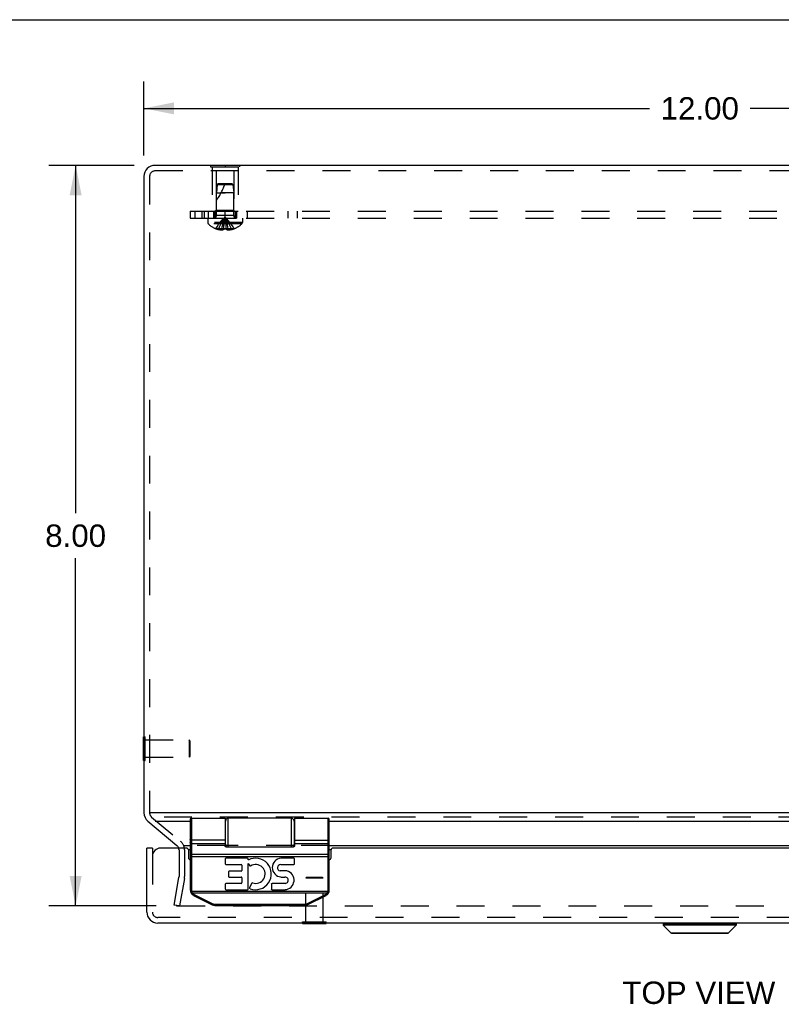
# Model space of a CAD drawing. Header units: inches. Extents: x 0 to 54.8, y 0 to 35.5.
# Tile 4 of 8: x 12.4 to 20.6, y 24.8 to 35.5. Entities that reach past the tile are written whole.
import ezdxf

# ---------------------------------------------------------------- set-up
doc = ezdxf.new("R2010")
doc.units = ezdxf.units.IN
doc.header["$LTSCALE"] = 3.016129
doc.header["$MEASUREMENT"] = 0
doc.linetypes.add('HIDDEN', pattern=[0.2, 0.1, -0.1])
doc.layers.get('0').update_dxf_attribs({"linetype": 'CONTINUOUS'})
for name, color, linetype in [('DEFAULT_2', 8, 'HIDDEN'), ('DIMENSIONS', 7, 'CONTINUOUS'), ('DOOR_ASSEMBLY', 7, 'CONTINUOUS'), ('SUBPANEL', 7, 'CONTINUOUS')]:
    doc.layers.add(name, color=color, linetype=linetype)
doc.styles.get("Standard").update_dxf_attribs({"font": 'arial.ttf'})
doc.dimstyles.new('DIMSTYLE_1', dxfattribs={"dimtxt": 0.241935, "dimasz": 0.322581, "dimexe": 0.09, "dimexo": 0.07, "dimgap": 0.0375, "dimtad": 0, "dimtih": 1, "dimtoh": 1, "dimzin": 4, "dimdsep": 46, "dimtxsty": 'Standard', "dimblk": '_FILLED', "dimblk1": '_FILLED', "dimblk2": '_FILLED', "dimcen": 0.09, "dimazin": 1, "dimtfac": 1, "dimtdec": 3, "dimtofl": 0, "dimtmove": 0, "dimatfit": 3, "dimldrblk": '_FILLED', "dimfxl": 0, "dimtolj": 1, "dimtzin": 4, "dimarcsym": 0})

# ---------------------------------------------------------------- blocks, each defined once
blk = doc.blocks.new('_FILLED')
at = {"color": 0, "linetype": 'ByBlock'}
blk.add_solid([(0, 0), (-1, 0.2), (-1, -0.2)], dxfattribs=at)
blk = doc.blocks.new('*D7')
at = {"layer": 'DIMENSIONS', "color": 2, "linetype": 'Continuous'}
for p, q in [((13.715, 34.016), (13.715, 34.816)), ((25.715, 34.016), (25.715, 34.816)), ((13.715, 34.526), (19.171, 34.526)), ((25.715, 34.526), (20.259, 34.526))]:
    blk.add_line(p, q, dxfattribs=at)
at = {"layer": 'DIMENSIONS', "color": 2, "linetype": 'Continuous', "xscale": 0.3225806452, "yscale": 0.3225806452, "zscale": 0.3225806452, "rotation": 180}
blk.add_blockref('_FILLED', (13.715, 34.526), dxfattribs=at)
at = {"layer": 'DIMENSIONS', "color": 2, "linetype": 'Continuous', "xscale": 0.3225806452, "yscale": 0.3225806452, "zscale": 0.3225806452}
blk.add_blockref('_FILLED', (25.715, 34.526), dxfattribs=at)
at = {"layer": 'DIMENSIONS', "color": 2, "linetype": 'Continuous', "insert": (19.715, 34.647), "char_height": 0.2419, "width": 0.84543, "attachment_point": 2, "line_spacing_factor": 0.9}
blk.add_mtext('12.00', dxfattribs=at)
blk = doc.blocks.new('*D8')
at = {"layer": 'DIMENSIONS', "color": 2, "linetype": 'Continuous'}
for p, q in [((13.609, 33.91), (12.687, 33.91)), ((12.977, 33.91), (12.977, 30.152)), ((12.977, 25.91), (12.977, 29.668)), ((13.848, 25.91), (12.687, 25.91))]:
    blk.add_line(p, q, dxfattribs=at)
at = {"layer": 'DIMENSIONS', "color": 2, "linetype": 'Continuous', "xscale": 0.3225806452, "yscale": 0.3225806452, "zscale": 0.3225806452}
for p, rotation in [((12.977, 33.91), 90), ((12.977, 25.91), 270)]:
    blk.add_blockref('_FILLED', p, dxfattribs=dict(at, rotation=rotation))
at = {"layer": 'DIMENSIONS', "color": 2, "linetype": 'Continuous', "insert": (12.977, 30.031), "char_height": 0.2419, "width": 0.65745, "attachment_point": 2, "line_spacing_factor": 0.9}
blk.add_mtext('8.00', dxfattribs=at)

msp = doc.modelspace()

# ---------------------------------------------------------------- linework, layer by layer
at = {"color": 7, "linetype": 'Continuous'}
for p, q in [((0, 35.484), (54.839, 35.484)), ((14.434, 33.914), (14.434, 33.91)), ((14.434, 33.914), (14.746, 33.914)), ((14.59, 33.914), (14.59, 33.91)), ((14.746, 33.914), (14.746, 33.91)), ((13.711, 27.483), (13.711, 27.739)), ((13.711, 27.739), (13.715, 27.739)), ((13.711, 27.483), (13.715, 27.483))]:
    msp.add_line(p, q, dxfattribs=at)
at = {"color": 3, "linetype": 'Continuous'}
for p, q in [((25.595, 33.91), (13.835, 33.91)), ((13.715, 33.79), (13.715, 26.917)), ((25.694, 26.917), (13.784, 26.917)), ((13.758, 26.825), (14.071, 26.562)), ((13.836, 26.825), (14.215, 26.825)), ((14.59, 26.825), (14.595, 26.825)), ((15.335, 26.825), (15.34, 26.825)), ((15.715, 26.825), (23.715, 26.825)), ((14.145, 26.562), (14.215, 26.562)), ((14.215, 26.516), (14.195, 26.516)), ((14.59, 26.562), (14.595, 26.562)), ((15.335, 26.562), (15.34, 26.562)), ((15.715, 26.562), (23.715, 26.562)), ((15.735, 26.516), (15.715, 26.516))]:
    msp.add_line(p, q, dxfattribs=at)
for centre, radius, start, end in [((13.835, 33.79), 0.12, 90, 180), ((13.835, 26.917), 0.12, 180, 230), ((14.033, 26.516), 0.06, 18.8236, 50)]:
    msp.add_arc(centre, radius, start, end, dxfattribs=at)
at = {"layer": 'DEFAULT_2', "color": 8, "linetype": 'HIDDEN'}
for p, q in [((25.595, 33.85), (13.835, 33.85)), ((14.434, 33.91), (14.434, 33.893)), ((14.434, 33.893), (14.746, 33.893)), ((14.45, 33.893), (14.45, 33.414)), ((14.495, 33.851), (14.495, 33.424)), ((14.685, 33.851), (14.495, 33.851)), ((14.59, 33.91), (14.59, 33.893)), ((14.685, 33.851), (14.685, 33.424)), ((14.73, 33.893), (14.73, 33.414)), ((14.746, 33.91), (14.746, 33.893)), ((13.775, 33.79), (13.775, 26.957)), ((14.505, 33.704), (14.496, 33.614)), ((14.496, 33.367), (14.496, 33.614)), ((14.496, 33.614), (14.59, 33.614)), ((14.516, 33.714), (14.505, 33.704)), ((14.505, 33.704), (14.675, 33.704)), ((14.516, 33.714), (14.664, 33.714)), ((14.59, 33.614), (14.548, 33.614)), ((14.684, 33.614), (14.59, 33.614)), ((14.664, 33.714), (14.675, 33.704)), ((14.675, 33.704), (14.684, 33.614)), ((14.684, 33.367), (14.684, 33.614)), ((14.45, 33.414), (14.73, 33.414)), ((14.495, 33.424), (14.485, 33.414)), ((14.685, 33.424), (14.495, 33.424)), ((14.685, 33.424), (14.695, 33.414)), ((14.404, 33.339), (14.404, 33.292)), ((14.404, 33.339), (14.777, 33.339)), ((14.777, 33.292), (14.404, 33.292)), ((14.684, 33.367), (14.496, 33.367)), ((14.599, 33.29), (14.596, 33.311)), ((14.777, 33.339), (14.777, 33.292)), ((14.77, 33.278), (14.41, 33.278)), ((14.491, 33.226), (14.491, 33.226)), ((14.491, 33.226), (14.492, 33.226)), ((14.575, 33.226), (14.492, 33.226)), ((14.522, 33.226), (14.522, 33.216)), ((14.555, 33.226), (14.555, 33.211)), ((14.575, 33.226), (14.577, 33.248)), ((14.575, 33.226), (14.575, 33.226)), ((14.575, 33.226), (14.575, 33.216)), ((14.577, 33.226), (14.575, 33.226)), ((14.59, 33.226), (14.587, 33.226)), ((14.593, 33.226), (14.59, 33.226)), ((14.601, 33.269), (14.599, 33.29)), ((14.603, 33.248), (14.601, 33.27)), ((14.606, 33.226), (14.603, 33.248)), ((14.606, 33.226), (14.603, 33.226)), ((14.606, 33.226), (14.606, 33.216)), ((14.606, 33.226), (14.606, 33.226)), ((14.688, 33.226), (14.606, 33.226)), ((14.606, 33.216), (14.608, 33.215)), ((14.625, 33.226), (14.625, 33.211)), ((14.659, 33.226), (14.659, 33.216)), ((14.689, 33.226), (14.688, 33.226)), ((14.689, 33.226), (14.69, 33.226)), ((13.715, 27.739), (13.729, 27.739)), ((13.729, 27.483), (13.729, 27.739)), ((13.729, 27.705), (14.201, 27.705)), ((14.201, 27.705), (14.201, 27.517)), ((14.211, 27.695), (14.201, 27.705)), ((14.211, 27.695), (14.211, 27.527)), ((13.715, 27.483), (13.729, 27.483)), ((13.729, 27.517), (14.201, 27.517)), ((14.211, 27.527), (14.201, 27.517)), ((13.775, 26.957), (13.775, 26.917)), ((13.796, 26.871), (14.11, 26.608)), ((25.694, 26.871), (13.836, 26.871)), ((14.093, 26.516), (14.093, 26.227)), ((14.153, 26.516), (14.153, 26.227)), ((14.59, 26.562), (14.215, 26.562)), ((15.335, 26.562), (14.595, 26.562)), ((15.715, 26.562), (15.34, 26.562)), ((14.039, 25.92), (14.092, 26.217)), ((14.151, 26.207), (14.099, 25.91)), ((14.099, 25.91), (14.039, 25.92)), ((14.064, 25.92), (14.064, 25.919)), ((14.074, 25.91), (25.356, 25.91))]:
    msp.add_line(p, q, dxfattribs=at)
for points in [[(14.491, 33.226), (14.504, 33.248), (14.519, 33.27), (14.535, 33.29), (14.552, 33.311), (14.571, 33.331), (14.59, 33.35)], [(14.522, 33.226), (14.531, 33.248), (14.541, 33.269), (14.552, 33.29), (14.564, 33.311), (14.577, 33.33), (14.59, 33.35)], [(14.555, 33.226), (14.56, 33.248), (14.565, 33.269), (14.571, 33.29), (14.577, 33.311), (14.583, 33.33), (14.59, 33.35)], [(14.577, 33.248), (14.579, 33.27), (14.582, 33.29), (14.584, 33.311), (14.587, 33.331), (14.59, 33.35)], [(14.579, 33.269), (14.581, 33.29), (14.584, 33.311), (14.587, 33.33), (14.59, 33.35)], [(14.596, 33.311), (14.593, 33.33), (14.59, 33.35)], [(14.596, 33.311), (14.593, 33.331), (14.59, 33.35)], [(14.625, 33.226), (14.62, 33.248), (14.615, 33.269), (14.609, 33.29), (14.603, 33.311), (14.597, 33.33), (14.59, 33.35)], [(14.659, 33.226), (14.649, 33.248), (14.639, 33.269), (14.628, 33.29), (14.616, 33.311), (14.603, 33.33), (14.59, 33.35)], [(14.689, 33.226), (14.676, 33.248), (14.661, 33.27), (14.645, 33.29), (14.628, 33.311), (14.609, 33.331), (14.59, 33.35)], [(14.555, 33.211), (14.551, 33.211), (14.547, 33.211), (14.543, 33.212), (14.538, 33.212), (14.534, 33.213), (14.53, 33.214), (14.526, 33.215), (14.522, 33.216)], [(14.575, 33.216), (14.572, 33.215), (14.569, 33.214), (14.567, 33.213), (14.565, 33.212), (14.562, 33.212), (14.56, 33.211), (14.557, 33.211), (14.555, 33.211)], [(14.575, 33.226), (14.577, 33.226), (14.58, 33.226), (14.582, 33.226), (14.585, 33.226), (14.587, 33.226), (14.59, 33.226)], [(14.585, 33.226), (14.582, 33.226), (14.58, 33.226)], [(14.59, 33.226), (14.593, 33.226), (14.595, 33.226), (14.598, 33.226), (14.6, 33.226), (14.603, 33.226), (14.606, 33.226)], [(14.6, 33.226), (14.598, 33.226), (14.595, 33.226)], [(14.625, 33.211), (14.623, 33.211), (14.62, 33.211), (14.618, 33.212), (14.616, 33.212), (14.613, 33.213), (14.611, 33.214), (14.608, 33.215)], [(14.659, 33.216), (14.654, 33.215), (14.65, 33.214), (14.646, 33.213), (14.642, 33.212), (14.638, 33.212), (14.633, 33.211), (14.629, 33.211), (14.625, 33.211)], [(14.064, 25.921), (14.064, 25.92), (14.064, 25.92)], [(14.064, 25.919), (14.064, 25.918), (14.065, 25.917), (14.065, 25.916)], [(14.065, 25.916), (14.065, 25.915), (14.066, 25.914), (14.067, 25.913), (14.067, 25.912), (14.068, 25.912), (14.069, 25.911), (14.07, 25.911)], [(14.074, 25.91), (14.073, 25.91), (14.072, 25.91), (14.071, 25.91), (14.07, 25.911)]]:
    msp.add_lwpolyline(points, dxfattribs=at)
for centre, radius, start, end in [((13.835, 33.79), 0.06, 90, 180), ((14.045, 33.884), 0.571, 322.1862, 342.6646), ((14.424, 33.292), 0.02, 180, 226.4862), ((14.468, 33.367), 0.0282, 270, 360), ((14.712, 33.367), 0.0282, 180, 270), ((14.757, 33.292), 0.02, 313.5138, 360), ((14.59, 33.468), 0.262, 226.4862, 247.6387), ((14.59, 33.468), 0.261, 247.9106, 254.8059), ((14.59, 33.468), 0.261, 285.1941, 292.0894), ((14.59, 33.468), 0.262, 292.3613, 313.5138), ((13.835, 26.917), 0.06, 180, 230), ((14.033, 26.516), 0.12, 0, 50), ((14.033, 26.516), 0.06, 0, 18.8236), ((14.033, 26.227), 0.06, 350, 360), ((14.033, 26.227), 0.12, 350, 360)]:
    msp.add_arc(centre, radius, start, end, dxfattribs=at)
at = {"layer": 'DOOR_ASSEMBLY', "color": 7, "linetype": 'Continuous'}
for p, q in [((14.215, 26.845), (14.215, 26.081)), ((14.228, 26.858), (14.228, 26.081)), ((14.228, 26.858), (14.59, 26.858)), ((14.59, 26.858), (14.59, 26.567)), ((14.595, 26.55), (14.595, 26.828)), ((14.625, 26.548), (14.625, 26.858)), ((15.305, 26.858), (14.625, 26.858)), ((15.305, 26.858), (15.305, 26.548)), ((15.335, 26.828), (15.335, 26.55)), ((15.34, 26.858), (15.702, 26.858)), ((15.702, 26.081), (15.702, 26.858)), ((15.715, 26.081), (15.715, 26.845)), ((14.595, 26.779), (14.59, 26.779)), ((15.34, 26.779), (15.335, 26.779)), ((14.215, 26.628), (14.215, 26.628)), ((14.215, 26.628), (14.215, 26.628)), ((14.215, 26.628), (14.215, 26.628)), ((14.215, 26.628), (14.215, 26.628)), ((14.215, 26.628), (14.215, 26.628)), ((14.595, 26.623), (14.59, 26.623)), ((15.34, 26.623), (15.335, 26.623)), ((15.34, 26.622), (15.702, 26.622)), ((15.34, 26.622), (15.702, 26.622)), ((15.715, 26.628), (15.715, 26.628)), ((15.715, 26.628), (15.715, 26.628)), ((15.715, 26.628), (15.715, 26.628)), ((15.715, 26.628), (15.715, 26.628)), ((13.805, 26.535), (13.745, 26.535)), ((13.805, 26.535), (13.805, 26.445)), ((14.228, 26.586), (14.59, 26.586)), ((14.6, 26.548), (15.33, 26.548)), ((15.34, 26.586), (15.702, 26.586)), ((14.215, 26.446), (15.715, 26.446)), ((14.221, 26.465), (14.22, 26.465)), ((14.22, 26.465), (14.22, 26.465)), ((14.221, 26.465), (14.221, 26.465)), ((14.223, 26.465), (14.222, 26.465)), ((14.222, 26.465), (14.222, 26.465)), ((14.222, 26.465), (14.222, 26.465)), ((14.224, 26.465), (14.223, 26.465)), ((14.223, 26.465), (14.223, 26.465)), ((14.225, 26.465), (14.224, 26.465)), ((14.224, 26.465), (14.224, 26.465)), ((14.224, 26.465), (14.224, 26.465)), ((14.226, 26.465), (14.225, 26.465)), ((14.225, 26.465), (14.225, 26.465)), ((14.227, 26.465), (14.226, 26.465)), ((14.226, 26.465), (14.226, 26.465)), ((14.227, 26.465), (14.227, 26.465)), ((14.227, 26.465), (14.227, 26.465)), ((14.228, 26.465), (14.227, 26.465)), ((15.702, 26.465), (14.228, 26.465)), ((14.592, 26.418), (14.592, 26.366)), ((14.832, 26.427), (14.6, 26.427)), ((14.84, 26.407), (14.84, 26.418)), ((15.333, 26.427), (15.192, 26.427)), ((15.341, 26.366), (15.341, 26.418)), ((15.702, 26.465), (15.703, 26.465)), ((15.703, 26.465), (15.704, 26.465)), ((15.703, 26.465), (15.703, 26.465)), ((15.704, 26.465), (15.705, 26.465)), ((15.704, 26.465), (15.704, 26.465)), ((15.704, 26.465), (15.704, 26.465)), ((15.705, 26.465), (15.706, 26.465)), ((15.705, 26.465), (15.705, 26.465)), ((15.706, 26.465), (15.707, 26.465)), ((15.706, 26.465), (15.706, 26.465)), ((15.707, 26.465), (15.708, 26.465)), ((15.707, 26.465), (15.707, 26.465)), ((15.707, 26.465), (15.707, 26.465)), ((15.708, 26.465), (15.709, 26.465)), ((15.708, 26.465), (15.708, 26.465)), ((15.708, 26.465), (15.708, 26.465)), ((15.709, 26.465), (15.71, 26.465)), ((15.709, 26.465), (15.709, 26.465)), ((15.71, 26.465), (15.711, 26.465)), ((15.71, 26.465), (15.71, 26.465)), ((15.71, 26.465), (15.71, 26.465)), ((14.6, 26.358), (14.764, 26.358)), ((14.626, 26.278), (14.626, 26.231)), ((14.764, 26.286), (14.635, 26.286)), ((14.773, 26.35), (14.773, 26.295)), ((14.84, 26.369), (14.858, 26.344)), ((14.84, 26.095), (14.84, 26.369)), ((15.259, 26.288), (15.185, 26.288)), ((15.191, 26.358), (15.333, 26.358)), ((14.635, 26.223), (14.764, 26.223)), ((14.773, 26.214), (14.773, 26.162)), ((15.193, 26.223), (15.235, 26.222)), ((14.228, 26.081), (14.215, 26.081)), ((14.23, 26.069), (14.217, 26.066)), ((14.23, 26.069), (15.701, 26.069)), ((14.592, 26.145), (14.592, 26.095)), ((14.764, 26.154), (14.6, 26.154)), ((14.6, 26.086), (14.832, 26.086)), ((14.875, 26.153), (14.855, 26.107)), ((15.09, 26.145), (15.09, 26.095)), ((15.238, 26.154), (15.098, 26.154)), ((15.098, 26.086), (15.238, 26.086)), ((15.701, 26.069), (15.713, 26.066)), ((15.702, 26.081), (15.715, 26.081)), ((14.23, 26.048), (14.229, 26.048)), ((14.229, 26.048), (14.229, 26.048)), ((14.231, 26.048), (14.23, 26.048)), ((14.23, 26.048), (14.23, 26.048)), ((14.23, 26.048), (14.23, 26.048)), ((14.232, 26.049), (14.231, 26.049)), ((14.231, 26.049), (14.231, 26.049)), ((14.231, 26.049), (14.231, 26.049)), ((14.231, 26.049), (14.231, 26.048)), ((14.233, 26.05), (14.232, 26.049)), ((14.232, 26.049), (14.232, 26.049)), ((14.232, 26.049), (14.232, 26.049)), ((14.234, 26.05), (14.233, 26.05)), ((14.233, 26.05), (14.233, 26.05)), ((14.235, 26.051), (14.234, 26.05)), ((14.234, 26.05), (14.234, 26.05)), ((14.236, 26.051), (14.235, 26.051)), ((14.235, 26.051), (14.235, 26.051)), ((14.236, 26.052), (15.694, 26.052)), ((14.236, 26.052), (14.236, 26.051)), ((14.25, 26.025), (14.452, 25.924)), ((14.252, 26.028), (14.251, 26.028)), ((14.251, 26.028), (14.251, 26.027)), ((14.251, 26.027), (14.251, 26.027)), ((14.251, 26.027), (14.251, 26.027)), ((14.251, 26.027), (14.251, 26.027)), ((14.251, 26.027), (14.251, 26.027)), ((14.253, 26.03), (14.252, 26.03)), ((14.252, 26.03), (14.252, 26.029)), ((14.252, 26.029), (14.252, 26.029)), ((14.252, 26.029), (14.252, 26.028)), ((14.252, 26.028), (14.252, 26.028)), ((14.254, 26.032), (14.253, 26.031)), ((14.253, 26.031), (14.253, 26.03)), ((14.253, 26.03), (14.253, 26.03)), ((14.255, 26.033), (14.254, 26.033)), ((14.254, 26.033), (14.254, 26.032)), ((14.255, 26.035), (14.458, 25.934)), ((14.255, 26.035), (14.255, 26.034)), ((14.255, 26.034), (14.255, 26.033)), ((15.472, 25.934), (15.675, 26.035)), ((15.478, 25.924), (15.68, 26.025)), ((15.675, 26.035), (15.675, 26.034)), ((15.675, 26.034), (15.676, 26.033)), ((15.675, 26.034), (15.675, 26.034)), ((15.676, 26.033), (15.676, 26.032)), ((15.676, 26.032), (15.677, 26.031)), ((15.677, 26.031), (15.677, 26.03)), ((15.677, 26.031), (15.677, 26.031)), ((15.677, 26.03), (15.678, 26.03)), ((15.678, 26.03), (15.678, 26.029)), ((15.678, 26.029), (15.678, 26.028)), ((15.678, 26.029), (15.678, 26.029)), ((15.678, 26.028), (15.679, 26.028)), ((15.678, 26.028), (15.678, 26.028)), ((15.679, 26.028), (15.679, 26.027)), ((15.679, 26.027), (15.679, 26.026)), ((15.679, 26.027), (15.679, 26.027)), ((15.679, 26.027), (15.679, 26.027)), ((15.679, 26.027), (15.679, 26.027)), ((15.679, 26.027), (15.679, 26.027)), ((15.694, 26.052), (15.695, 26.051)), ((15.694, 26.052), (15.694, 26.052)), ((15.695, 26.051), (15.695, 26.051)), ((15.695, 26.051), (15.696, 26.051)), ((15.696, 26.051), (15.696, 26.05)), ((15.696, 26.05), (15.697, 26.05)), ((15.697, 26.05), (15.698, 26.049)), ((15.697, 26.05), (15.697, 26.05)), ((15.697, 26.05), (15.697, 26.05)), ((15.698, 26.049), (15.699, 26.049)), ((15.698, 26.049), (15.698, 26.049)), ((15.698, 26.049), (15.698, 26.049)), ((15.699, 26.049), (15.699, 26.048)), ((15.699, 26.049), (15.699, 26.049)), ((15.699, 26.048), (15.7, 26.048)), ((15.7, 26.048), (15.701, 26.048)), ((15.7, 26.048), (15.7, 26.048)), ((15.7, 26.048), (15.7, 26.048)), ((15.701, 26.048), (15.701, 26.047)), ((15.701, 26.048), (15.701, 26.048)), ((15.701, 26.048), (15.701, 26.048)), ((14.454, 25.926), (14.453, 25.926)), ((14.453, 25.926), (14.453, 25.926)), ((14.453, 25.926), (14.453, 25.926)), ((14.455, 25.928), (14.454, 25.928)), ((14.454, 25.928), (14.454, 25.927)), ((14.454, 25.927), (14.454, 25.927)), ((14.454, 25.927), (14.454, 25.927)), ((14.454, 25.927), (14.454, 25.926)), ((14.456, 25.93), (14.455, 25.929)), ((14.455, 25.929), (14.455, 25.929)), ((14.455, 25.929), (14.455, 25.928)), ((14.456, 25.931), (14.456, 25.931)), ((14.456, 25.931), (14.456, 25.93)), ((14.458, 25.934), (14.457, 25.933)), ((14.457, 25.933), (14.457, 25.932)), ((14.48, 25.929), (14.48, 25.917)), ((14.48, 25.929), (15.45, 25.929)), ((14.48, 25.917), (15.45, 25.917)), ((15.45, 25.929), (15.45, 25.917)), ((15.472, 25.934), (15.473, 25.933)), ((15.473, 25.933), (15.474, 25.932)), ((15.473, 25.933), (15.473, 25.933)), ((15.474, 25.932), (15.474, 25.931)), ((15.474, 25.931), (15.474, 25.93)), ((15.474, 25.93), (15.475, 25.93)), ((15.475, 25.93), (15.475, 25.929)), ((15.475, 25.929), (15.476, 25.928)), ((15.475, 25.929), (15.475, 25.929)), ((15.476, 25.928), (15.476, 25.927)), ((15.476, 25.928), (15.476, 25.928)), ((15.476, 25.927), (15.477, 25.926)), ((15.476, 25.927), (15.476, 25.927)), ((15.476, 25.927), (15.476, 25.927)), ((15.477, 25.926), (15.477, 25.925)), ((15.477, 25.926), (15.477, 25.926)), ((15.477, 25.926), (15.477, 25.926)), ((15.477, 25.926), (15.477, 25.926)), ((15.477, 25.926), (15.477, 25.926)), ((15.427, 25.721), (15.427, 25.725)), ((15.427, 25.721), (15.683, 25.721)), ((15.683, 25.721), (15.683, 25.725)), ((19.321, 25.722), (20.109, 25.722)), ((19.321, 25.722), (19.321, 25.704)), ((20.109, 25.704), (19.321, 25.704)), ((19.321, 25.704), (19.404, 25.621)), ((20.109, 25.704), (20.026, 25.621)), ((20.109, 25.722), (20.109, 25.704)), ((19.404, 25.621), (20.026, 25.621)), ((19.409, 25.618), (20.021, 25.618))]:
    msp.add_line(p, q, dxfattribs=at)
at = {"layer": 'DOOR_ASSEMBLY', "color": 3, "linetype": 'Continuous'}
for p, q in [((13.745, 25.845), (13.745, 26.535)), ((14.175, 26.535), (13.895, 26.535)), ((14.195, 26.515), (14.195, 26.43)), ((15.735, 26.43), (15.735, 26.515)), ((23.675, 26.535), (15.755, 26.535)), ((25.565, 25.725), (13.865, 25.725))]:
    msp.add_line(p, q, dxfattribs=at)
at = {"layer": 'DOOR_ASSEMBLY', "color": 8, "linetype": 'HIDDEN'}
for p, q in [((13.805, 26.445), (13.805, 25.845)), ((15.471, 26.221), (15.461, 26.211)), ((15.461, 25.739), (15.461, 26.211)), ((15.649, 26.211), (15.461, 26.211)), ((15.471, 26.221), (15.639, 26.221)), ((15.639, 26.221), (15.649, 26.211)), ((15.649, 25.739), (15.649, 26.211)), ((25.565, 25.785), (13.865, 25.785)), ((15.427, 25.725), (15.427, 25.739)), ((15.427, 25.739), (15.683, 25.739)), ((15.683, 25.725), (15.683, 25.739))]:
    msp.add_line(p, q, dxfattribs=at)
at = {"layer": 'DOOR_ASSEMBLY', "color": 7, "linetype": 'Continuous'}
for points in [[(15.34, 26.858), (15.34, 26.567), (15.34, 26.567), (15.34, 26.566), (15.34, 26.565), (15.34, 26.565), (15.34, 26.564), (15.34, 26.564), (15.34, 26.563), (15.34, 26.562), (15.34, 26.562), (15.34, 26.561), (15.34, 26.561), (15.34, 26.56), (15.339, 26.56), (15.339, 26.559), (15.339, 26.559), (15.339, 26.558), (15.339, 26.558), (15.339, 26.558), (15.339, 26.557), (15.339, 26.557), (15.339, 26.557), (15.339, 26.556), (15.339, 26.556), (15.338, 26.556), (15.338, 26.555), (15.338, 26.555), (15.338, 26.555), (15.338, 26.554), (15.338, 26.554), (15.338, 26.554), (15.338, 26.554), (15.338, 26.553), (15.337, 26.553), (15.337, 26.553), (15.337, 26.553), (15.337, 26.552), (15.337, 26.552), (15.337, 26.552), (15.337, 26.552), (15.337, 26.552), (15.336, 26.551), (15.336, 26.551), (15.336, 26.551), (15.336, 26.551), (15.336, 26.551), (15.336, 26.551), (15.336, 26.55), (15.336, 26.55), (15.335, 26.55), (15.335, 26.55), (15.335, 26.55), (15.335, 26.55), (15.335, 26.55), (15.335, 26.55), (15.335, 26.549), (15.335, 26.549), (15.334, 26.549), (15.334, 26.549), (15.334, 26.549), (15.334, 26.549), (15.334, 26.549), (15.334, 26.549), (15.334, 26.549), (15.334, 26.549), (15.334, 26.549), (15.333, 26.548), (15.333, 26.548), (15.333, 26.548), (15.333, 26.548), (15.333, 26.548), (15.333, 26.548), (15.333, 26.548), (15.333, 26.548), (15.333, 26.548), (15.332, 26.548), (15.332, 26.548), (15.332, 26.548), (15.332, 26.548), (15.332, 26.548), (15.332, 26.548), (15.332, 26.548), (15.332, 26.548), (15.332, 26.548), (15.331, 26.548), (15.331, 26.548), (15.331, 26.548), (15.331, 26.548), (15.331, 26.548), (15.331, 26.548), (15.331, 26.548), (15.331, 26.548), (15.331, 26.548), (15.33, 26.548), (15.33, 26.548), (15.33, 26.548), (15.33, 26.548), (15.33, 26.548)], [(14.59, 26.622), (14.228, 26.622), (14.228, 26.622), (14.227, 26.622), (14.227, 26.622), (14.227, 26.622), (14.227, 26.622), (14.227, 26.622), (14.226, 26.622), (14.226, 26.622), (14.226, 26.622), (14.226, 26.622), (14.225, 26.622), (14.225, 26.622), (14.225, 26.622), (14.225, 26.622), (14.225, 26.622), (14.224, 26.622), (14.224, 26.622), (14.224, 26.622), (14.224, 26.622), (14.224, 26.622), (14.223, 26.622), (14.223, 26.622), (14.223, 26.622), (14.223, 26.622), (14.223, 26.622), (14.222, 26.622), (14.222, 26.622), (14.222, 26.622), (14.222, 26.622), (14.222, 26.622), (14.221, 26.622), (14.221, 26.623), (14.221, 26.623), (14.221, 26.623), (14.221, 26.623), (14.221, 26.623), (14.22, 26.623), (14.22, 26.623), (14.22, 26.623), (14.22, 26.623), (14.22, 26.623), (14.219, 26.623), (14.219, 26.623), (14.219, 26.623), (14.219, 26.623), (14.219, 26.623), (14.219, 26.624), (14.219, 26.624), (14.218, 26.624), (14.218, 26.624), (14.218, 26.624), (14.218, 26.624), (14.218, 26.624), (14.218, 26.624), (14.218, 26.624), (14.217, 26.624), (14.217, 26.624), (14.217, 26.624), (14.217, 26.625), (14.217, 26.625), (14.217, 26.625), (14.217, 26.625), (14.217, 26.625), (14.217, 26.625), (14.216, 26.625), (14.216, 26.625), (14.216, 26.625), (14.216, 26.625), (14.216, 26.626), (14.216, 26.626), (14.216, 26.626), (14.216, 26.626), (14.216, 26.626), (14.216, 26.626), (14.216, 26.626), (14.216, 26.626), (14.216, 26.626), (14.215, 26.626), (14.215, 26.627), (14.215, 26.627), (14.215, 26.627), (14.215, 26.627), (14.215, 26.627), (14.215, 26.627), (14.215, 26.627), (14.215, 26.627), (14.215, 26.627), (14.215, 26.628)], [(14.59, 26.622), (14.228, 26.622), (14.228, 26.622), (14.227, 26.622), (14.227, 26.622), (14.227, 26.622), (14.227, 26.622), (14.227, 26.622), (14.226, 26.622), (14.226, 26.622), (14.226, 26.622), (14.226, 26.622), (14.225, 26.622), (14.225, 26.622), (14.225, 26.622), (14.225, 26.622), (14.225, 26.622), (14.224, 26.622), (14.224, 26.622), (14.224, 26.622), (14.224, 26.622), (14.224, 26.622), (14.223, 26.622), (14.223, 26.622), (14.223, 26.622), (14.223, 26.622), (14.223, 26.622), (14.222, 26.622), (14.222, 26.622), (14.222, 26.622), (14.222, 26.622), (14.222, 26.622), (14.221, 26.622), (14.221, 26.623), (14.221, 26.623), (14.221, 26.623), (14.221, 26.623), (14.221, 26.623), (14.22, 26.623), (14.22, 26.623), (14.22, 26.623), (14.22, 26.623), (14.22, 26.623), (14.219, 26.623), (14.219, 26.623), (14.219, 26.623), (14.219, 26.623), (14.219, 26.623), (14.219, 26.624), (14.219, 26.624), (14.218, 26.624), (14.218, 26.624), (14.218, 26.624), (14.218, 26.624), (14.218, 26.624), (14.218, 26.624), (14.218, 26.624), (14.217, 26.624), (14.217, 26.624), (14.217, 26.625), (14.217, 26.625), (14.217, 26.625), (14.217, 26.625), (14.217, 26.625), (14.217, 26.625), (14.217, 26.625), (14.216, 26.625), (14.216, 26.625), (14.216, 26.625), (14.216, 26.625), (14.216, 26.626), (14.216, 26.626), (14.216, 26.626), (14.216, 26.626), (14.216, 26.626), (14.216, 26.626), (14.216, 26.626), (14.216, 26.626), (14.216, 26.626), (14.215, 26.627), (14.215, 26.627), (14.215, 26.627), (14.215, 26.627), (14.215, 26.627), (14.215, 26.627), (14.215, 26.627), (14.215, 26.627), (14.215, 26.627), (14.215, 26.627), (14.215, 26.628)], [(14.228, 26.586), (14.228, 26.586), (14.228, 26.586), (14.227, 26.586), (14.227, 26.586), (14.227, 26.586), (14.227, 26.586), (14.227, 26.586), (14.226, 26.586), (14.226, 26.586), (14.226, 26.586), (14.226, 26.586), (14.225, 26.586), (14.225, 26.586), (14.225, 26.586), (14.225, 26.586), (14.225, 26.586), (14.224, 26.586), (14.224, 26.586), (14.224, 26.586), (14.224, 26.586), (14.224, 26.586), (14.223, 26.586), (14.223, 26.586), (14.223, 26.586), (14.223, 26.586), (14.223, 26.587), (14.222, 26.587), (14.222, 26.587), (14.222, 26.587), (14.222, 26.587), (14.222, 26.587), (14.221, 26.587), (14.221, 26.587), (14.221, 26.587), (14.221, 26.587), (14.221, 26.587), (14.221, 26.587), (14.22, 26.588), (14.22, 26.588), (14.22, 26.588), (14.22, 26.588), (14.22, 26.588), (14.219, 26.588), (14.219, 26.588), (14.219, 26.588), (14.219, 26.588), (14.219, 26.588), (14.219, 26.589), (14.219, 26.589), (14.218, 26.589), (14.218, 26.589), (14.218, 26.589), (14.218, 26.589), (14.218, 26.589), (14.218, 26.589), (14.218, 26.59), (14.217, 26.59), (14.217, 26.59), (14.217, 26.59), (14.217, 26.59), (14.217, 26.59), (14.217, 26.59), (14.217, 26.591), (14.217, 26.591), (14.217, 26.591), (14.216, 26.591), (14.216, 26.591), (14.216, 26.591), (14.216, 26.591), (14.216, 26.592), (14.216, 26.592), (14.216, 26.592), (14.216, 26.592), (14.216, 26.592), (14.216, 26.592), (14.216, 26.593), (14.216, 26.593), (14.216, 26.593), (14.215, 26.593), (14.215, 26.593), (14.215, 26.593), (14.215, 26.593), (14.215, 26.594), (14.215, 26.594), (14.215, 26.594), (14.215, 26.594), (14.215, 26.594), (14.215, 26.594), (14.215, 26.595), (14.215, 26.595), (14.215, 26.595), (14.215, 26.595), (14.215, 26.595), (14.215, 26.595)], [(15.702, 26.622), (15.702, 26.622), (15.703, 26.622), (15.703, 26.622), (15.703, 26.622), (15.703, 26.622), (15.704, 26.622), (15.704, 26.622), (15.704, 26.622), (15.704, 26.622), (15.704, 26.622), (15.705, 26.622), (15.705, 26.622), (15.705, 26.622), (15.705, 26.622), (15.705, 26.622), (15.706, 26.622), (15.706, 26.622), (15.706, 26.622), (15.706, 26.622), (15.707, 26.622), (15.707, 26.622), (15.707, 26.622), (15.707, 26.622), (15.707, 26.622), (15.708, 26.622), (15.708, 26.622), (15.708, 26.622), (15.708, 26.622), (15.708, 26.622), (15.708, 26.622), (15.709, 26.622), (15.709, 26.623), (15.709, 26.623), (15.709, 26.623), (15.709, 26.623), (15.71, 26.623), (15.71, 26.623), (15.71, 26.623), (15.71, 26.623), (15.71, 26.623), (15.71, 26.623), (15.711, 26.623), (15.711, 26.623), (15.711, 26.623), (15.711, 26.623), (15.711, 26.623), (15.711, 26.624), (15.712, 26.624), (15.712, 26.624), (15.712, 26.624), (15.712, 26.624), (15.712, 26.624), (15.712, 26.624), (15.712, 26.624), (15.713, 26.624), (15.713, 26.624), (15.713, 26.624), (15.713, 26.624), (15.713, 26.625), (15.713, 26.625), (15.713, 26.625), (15.713, 26.625), (15.713, 26.625), (15.714, 26.625), (15.714, 26.625), (15.714, 26.625), (15.714, 26.625), (15.714, 26.625), (15.714, 26.626), (15.714, 26.626), (15.714, 26.626), (15.714, 26.626), (15.714, 26.626), (15.714, 26.626), (15.714, 26.626), (15.715, 26.626), (15.715, 26.626), (15.715, 26.626), (15.715, 26.627), (15.715, 26.627), (15.715, 26.627), (15.715, 26.627), (15.715, 26.627), (15.715, 26.627), (15.715, 26.627), (15.715, 26.627), (15.715, 26.627), (15.715, 26.628), (15.715, 26.628)], [(15.702, 26.622), (15.702, 26.622), (15.703, 26.622), (15.703, 26.622), (15.703, 26.622), (15.703, 26.622), (15.704, 26.622), (15.704, 26.622), (15.704, 26.622), (15.704, 26.622), (15.704, 26.622), (15.705, 26.622), (15.705, 26.622), (15.705, 26.622), (15.705, 26.622), (15.705, 26.622), (15.706, 26.622), (15.706, 26.622), (15.706, 26.622), (15.706, 26.622), (15.707, 26.622), (15.707, 26.622), (15.707, 26.622), (15.707, 26.622), (15.707, 26.622), (15.708, 26.622), (15.708, 26.622), (15.708, 26.622), (15.708, 26.622), (15.708, 26.622), (15.708, 26.622), (15.709, 26.622), (15.709, 26.623), (15.709, 26.623), (15.709, 26.623), (15.709, 26.623), (15.71, 26.623), (15.71, 26.623), (15.71, 26.623), (15.71, 26.623), (15.71, 26.623), (15.71, 26.623), (15.711, 26.623), (15.711, 26.623), (15.711, 26.623), (15.711, 26.623), (15.711, 26.623), (15.711, 26.624), (15.712, 26.624), (15.712, 26.624), (15.712, 26.624), (15.712, 26.624), (15.712, 26.624), (15.712, 26.624), (15.712, 26.624), (15.713, 26.624), (15.713, 26.624), (15.713, 26.624), (15.713, 26.625), (15.713, 26.625), (15.713, 26.625), (15.713, 26.625), (15.713, 26.625), (15.713, 26.625), (15.714, 26.625), (15.714, 26.625), (15.714, 26.625), (15.714, 26.625), (15.714, 26.625), (15.714, 26.626), (15.714, 26.626), (15.714, 26.626), (15.714, 26.626), (15.714, 26.626), (15.714, 26.626), (15.714, 26.626), (15.715, 26.626), (15.715, 26.626), (15.715, 26.627), (15.715, 26.627), (15.715, 26.627), (15.715, 26.627), (15.715, 26.627), (15.715, 26.627), (15.715, 26.627), (15.715, 26.627), (15.715, 26.627), (15.715, 26.627), (15.715, 26.628)], [(15.702, 26.586), (15.702, 26.586), (15.702, 26.586), (15.703, 26.586), (15.703, 26.586), (15.703, 26.586), (15.703, 26.586), (15.704, 26.586), (15.704, 26.586), (15.704, 26.586), (15.704, 26.586), (15.704, 26.586), (15.705, 26.586), (15.705, 26.586), (15.705, 26.586), (15.705, 26.586), (15.705, 26.586), (15.706, 26.586), (15.706, 26.586), (15.706, 26.586), (15.706, 26.586), (15.707, 26.586), (15.707, 26.586), (15.707, 26.586), (15.707, 26.586), (15.707, 26.586), (15.708, 26.587), (15.708, 26.587), (15.708, 26.587), (15.708, 26.587), (15.708, 26.587), (15.708, 26.587), (15.709, 26.587), (15.709, 26.587), (15.709, 26.587), (15.709, 26.587), (15.709, 26.587), (15.71, 26.587), (15.71, 26.588), (15.71, 26.588), (15.71, 26.588), (15.71, 26.588), (15.71, 26.588), (15.711, 26.588), (15.711, 26.588), (15.711, 26.588), (15.711, 26.588), (15.711, 26.588), (15.711, 26.589), (15.712, 26.589), (15.712, 26.589), (15.712, 26.589), (15.712, 26.589), (15.712, 26.589), (15.712, 26.589), (15.712, 26.589), (15.713, 26.59), (15.713, 26.59), (15.713, 26.59), (15.713, 26.59), (15.713, 26.59), (15.713, 26.59), (15.713, 26.59), (15.713, 26.591), (15.713, 26.591), (15.714, 26.591), (15.714, 26.591), (15.714, 26.591), (15.714, 26.591), (15.714, 26.591), (15.714, 26.592), (15.714, 26.592), (15.714, 26.592), (15.714, 26.592), (15.714, 26.592), (15.714, 26.592), (15.714, 26.593), (15.715, 26.593), (15.715, 26.593), (15.715, 26.593), (15.715, 26.593), (15.715, 26.593), (15.715, 26.593), (15.715, 26.594), (15.715, 26.594), (15.715, 26.594), (15.715, 26.594), (15.715, 26.594), (15.715, 26.594), (15.715, 26.595), (15.715, 26.595), (15.715, 26.595), (15.715, 26.595), (15.715, 26.595), (15.715, 26.595)], [(14.6, 26.548), (14.6, 26.548), (14.6, 26.548), (14.6, 26.548), (14.6, 26.548), (14.6, 26.548), (14.599, 26.548), (14.599, 26.548), (14.599, 26.548), (14.599, 26.548), (14.599, 26.548), (14.599, 26.548), (14.599, 26.548), (14.599, 26.548), (14.599, 26.548), (14.598, 26.548), (14.598, 26.548), (14.598, 26.548), (14.598, 26.548), (14.598, 26.548), (14.598, 26.548), (14.598, 26.548), (14.598, 26.548), (14.598, 26.548), (14.597, 26.548), (14.597, 26.548), (14.597, 26.548), (14.597, 26.548), (14.597, 26.548), (14.597, 26.548), (14.597, 26.548), (14.597, 26.548), (14.597, 26.549), (14.596, 26.549), (14.596, 26.549), (14.596, 26.549), (14.596, 26.549), (14.596, 26.549), (14.596, 26.549), (14.596, 26.549), (14.596, 26.549), (14.595, 26.549), (14.595, 26.549), (14.595, 26.55), (14.595, 26.55), (14.595, 26.55), (14.595, 26.55), (14.595, 26.55), (14.595, 26.55), (14.594, 26.55), (14.594, 26.55), (14.594, 26.551), (14.594, 26.551), (14.594, 26.551), (14.594, 26.551), (14.594, 26.551), (14.594, 26.551), (14.594, 26.552), (14.593, 26.552), (14.593, 26.552), (14.593, 26.552), (14.593, 26.552), (14.593, 26.553), (14.593, 26.553), (14.593, 26.553), (14.593, 26.553), (14.592, 26.554), (14.592, 26.554), (14.592, 26.554), (14.592, 26.554), (14.592, 26.555), (14.592, 26.555), (14.592, 26.555), (14.592, 26.556), (14.592, 26.556), (14.591, 26.556), (14.591, 26.557), (14.591, 26.557), (14.591, 26.557), (14.591, 26.558), (14.591, 26.558), (14.591, 26.558), (14.591, 26.559), (14.591, 26.559), (14.591, 26.56), (14.591, 26.56), (14.59, 26.561), (14.59, 26.561), (14.59, 26.562), (14.59, 26.562), (14.59, 26.563), (14.59, 26.564), (14.59, 26.564), (14.59, 26.565), (14.59, 26.565), (14.59, 26.566), (14.59, 26.567), (14.59, 26.567)], [(14.22, 26.465), (14.22, 26.465), (14.219, 26.465), (14.219, 26.465), (14.219, 26.465), (14.219, 26.465), (14.219, 26.465), (14.219, 26.466), (14.219, 26.466), (14.218, 26.466), (14.218, 26.466), (14.218, 26.466), (14.218, 26.466), (14.218, 26.466), (14.218, 26.466), (14.218, 26.466), (14.217, 26.466), (14.217, 26.466), (14.217, 26.466), (14.217, 26.466), (14.217, 26.466), (14.217, 26.466), (14.217, 26.466), (14.217, 26.466), (14.217, 26.466), (14.216, 26.466), (14.216, 26.466), (14.216, 26.466), (14.216, 26.466), (14.216, 26.466), (14.216, 26.466), (14.216, 26.466), (14.216, 26.466), (14.216, 26.466), (14.216, 26.466), (14.216, 26.466), (14.216, 26.466), (14.216, 26.466), (14.215, 26.466), (14.215, 26.466), (14.215, 26.466), (14.215, 26.467), (14.215, 26.467), (14.215, 26.467), (14.215, 26.467), (14.215, 26.467), (14.215, 26.467), (14.215, 26.467), (14.215, 26.467), (14.215, 26.467), (14.215, 26.467), (14.215, 26.467), (14.215, 26.467), (14.215, 26.467)], [(14.222, 26.465), (14.221, 26.465), (14.221, 26.465)], [(15.711, 26.465), (15.711, 26.465), (15.711, 26.465), (15.711, 26.465), (15.711, 26.465), (15.711, 26.466), (15.712, 26.466), (15.712, 26.466), (15.712, 26.466), (15.712, 26.466), (15.712, 26.466), (15.712, 26.466), (15.712, 26.466), (15.713, 26.466), (15.713, 26.466), (15.713, 26.466), (15.713, 26.466), (15.713, 26.466), (15.713, 26.466), (15.713, 26.466), (15.713, 26.466), (15.713, 26.466), (15.714, 26.466), (15.714, 26.466), (15.714, 26.466), (15.714, 26.466), (15.714, 26.466), (15.714, 26.466), (15.714, 26.466), (15.714, 26.466), (15.714, 26.466), (15.714, 26.466), (15.714, 26.466), (15.714, 26.466), (15.715, 26.466), (15.715, 26.466), (15.715, 26.466), (15.715, 26.466), (15.715, 26.466), (15.715, 26.467), (15.715, 26.467), (15.715, 26.467), (15.715, 26.467), (15.715, 26.467), (15.715, 26.467), (15.715, 26.467), (15.715, 26.467), (15.715, 26.467), (15.715, 26.467), (15.715, 26.467), (15.715, 26.467), (15.715, 26.467)], [(14.23, 26.069), (14.23, 26.069), (14.23, 26.068), (14.23, 26.067), (14.23, 26.067), (14.23, 26.066), (14.23, 26.066), (14.231, 26.065), (14.231, 26.065), (14.231, 26.064), (14.231, 26.064), (14.231, 26.063), (14.231, 26.062), (14.232, 26.062), (14.232, 26.061), (14.232, 26.061), (14.232, 26.06), (14.232, 26.06), (14.233, 26.059), (14.233, 26.059), (14.233, 26.058), (14.233, 26.058), (14.234, 26.057), (14.234, 26.056), (14.234, 26.056), (14.234, 26.055), (14.235, 26.055), (14.235, 26.054), (14.235, 26.054), (14.235, 26.053), (14.236, 26.053), (14.236, 26.052), (14.236, 26.052)], [(15.694, 26.052), (15.694, 26.052), (15.694, 26.053), (15.695, 26.053), (15.695, 26.054), (15.695, 26.054), (15.695, 26.055), (15.696, 26.055), (15.696, 26.056), (15.696, 26.056), (15.696, 26.057), (15.697, 26.058), (15.697, 26.058), (15.697, 26.059), (15.697, 26.059), (15.698, 26.06), (15.698, 26.06), (15.698, 26.061), (15.698, 26.061), (15.698, 26.062), (15.699, 26.062), (15.699, 26.063), (15.699, 26.064), (15.699, 26.064), (15.699, 26.065), (15.7, 26.065), (15.7, 26.066), (15.7, 26.066), (15.7, 26.067), (15.7, 26.067), (15.7, 26.068), (15.7, 26.069), (15.701, 26.069)], [(14.229, 26.048), (14.229, 26.047), (14.229, 26.047), (14.229, 26.047), (14.228, 26.047), (14.228, 26.047), (14.228, 26.047), (14.228, 26.047), (14.228, 26.047), (14.228, 26.047), (14.228, 26.047), (14.228, 26.047), (14.228, 26.047), (14.227, 26.047), (14.227, 26.047), (14.227, 26.047), (14.227, 26.047), (14.227, 26.047), (14.227, 26.047), (14.227, 26.047), (14.227, 26.047), (14.227, 26.047), (14.227, 26.046), (14.227, 26.046), (14.226, 26.046), (14.226, 26.046), (14.226, 26.046), (14.226, 26.046), (14.226, 26.046), (14.226, 26.046), (14.226, 26.046), (14.226, 26.046), (14.226, 26.046), (14.226, 26.046), (14.226, 26.046), (14.226, 26.046), (14.226, 26.046), (14.226, 26.046), (14.226, 26.046), (14.226, 26.046), (14.226, 26.046), (14.226, 26.046), (14.226, 26.046), (14.226, 26.046), (14.226, 26.046), (14.226, 26.046)], [(14.236, 26.052), (14.237, 26.051), (14.237, 26.051), (14.237, 26.051), (14.238, 26.05), (14.238, 26.05), (14.238, 26.049), (14.239, 26.049), (14.239, 26.048), (14.239, 26.048), (14.24, 26.048), (14.24, 26.047), (14.24, 26.047), (14.241, 26.046), (14.241, 26.046), (14.241, 26.046), (14.242, 26.045), (14.242, 26.045), (14.242, 26.044), (14.243, 26.044), (14.243, 26.044), (14.244, 26.043), (14.244, 26.043), (14.244, 26.043), (14.245, 26.042), (14.245, 26.042), (14.246, 26.041), (14.246, 26.041), (14.246, 26.041), (14.247, 26.04), (14.247, 26.04), (14.248, 26.04), (14.248, 26.039), (14.249, 26.039), (14.249, 26.039), (14.249, 26.039), (14.25, 26.038), (14.25, 26.038), (14.251, 26.038), (14.251, 26.037), (14.252, 26.037), (14.252, 26.037), (14.253, 26.037), (14.253, 26.036), (14.254, 26.036), (14.254, 26.036), (14.254, 26.036), (14.255, 26.035), (14.255, 26.035)], [(14.251, 26.027), (14.251, 26.026), (14.251, 26.026), (14.251, 26.026), (14.25, 26.026), (14.25, 26.026), (14.25, 26.026), (14.25, 26.026), (14.25, 26.026), (14.25, 26.026), (14.25, 26.026), (14.25, 26.026), (14.25, 26.026), (14.25, 26.026), (14.25, 26.026), (14.25, 26.026), (14.25, 26.025), (14.25, 26.025), (14.25, 26.025), (14.25, 26.025), (14.25, 26.025), (14.25, 26.025), (14.25, 26.025), (14.25, 26.025), (14.25, 26.025), (14.25, 26.025), (14.25, 26.025), (14.25, 26.025), (14.25, 26.025), (14.25, 26.025), (14.25, 26.025), (14.25, 26.025)], [(15.675, 26.035), (15.675, 26.035), (15.676, 26.036), (15.676, 26.036), (15.677, 26.036), (15.677, 26.036), (15.678, 26.037), (15.678, 26.037), (15.678, 26.037), (15.679, 26.037), (15.679, 26.038), (15.68, 26.038), (15.68, 26.038), (15.681, 26.039), (15.681, 26.039), (15.682, 26.039), (15.682, 26.039), (15.682, 26.04), (15.683, 26.04), (15.683, 26.04), (15.684, 26.041), (15.684, 26.041), (15.684, 26.041), (15.685, 26.042), (15.685, 26.042), (15.686, 26.043), (15.686, 26.043), (15.686, 26.043), (15.687, 26.044), (15.687, 26.044), (15.688, 26.044), (15.688, 26.045), (15.688, 26.045), (15.689, 26.046), (15.689, 26.046), (15.689, 26.046), (15.69, 26.047), (15.69, 26.047), (15.691, 26.048), (15.691, 26.048), (15.691, 26.048), (15.692, 26.049), (15.692, 26.049), (15.692, 26.05), (15.693, 26.05), (15.693, 26.051), (15.693, 26.051), (15.693, 26.051), (15.694, 26.052)], [(15.679, 26.026), (15.679, 26.026), (15.68, 26.026), (15.68, 26.026), (15.68, 26.026), (15.68, 26.026), (15.68, 26.026), (15.68, 26.026), (15.68, 26.026), (15.68, 26.026), (15.68, 26.026), (15.68, 26.026), (15.68, 26.026), (15.68, 26.026), (15.68, 26.026), (15.68, 26.025), (15.68, 26.025), (15.68, 26.025), (15.68, 26.025), (15.68, 26.025), (15.68, 26.025), (15.68, 26.025), (15.68, 26.025), (15.68, 26.025), (15.68, 26.025), (15.68, 26.025), (15.68, 26.025), (15.68, 26.025), (15.68, 26.025), (15.68, 26.025), (15.68, 26.025)], [(15.701, 26.047), (15.701, 26.047), (15.702, 26.047), (15.702, 26.047), (15.702, 26.047), (15.702, 26.047), (15.702, 26.047), (15.702, 26.047), (15.702, 26.047), (15.702, 26.047), (15.703, 26.047), (15.703, 26.047), (15.703, 26.047), (15.703, 26.047), (15.703, 26.047), (15.703, 26.047), (15.703, 26.047), (15.703, 26.047), (15.703, 26.047), (15.703, 26.047), (15.703, 26.046), (15.704, 26.046), (15.704, 26.046), (15.704, 26.046), (15.704, 26.046), (15.704, 26.046), (15.704, 26.046), (15.704, 26.046), (15.704, 26.046), (15.704, 26.046), (15.704, 26.046), (15.704, 26.046), (15.704, 26.046), (15.704, 26.046), (15.704, 26.046), (15.704, 26.046), (15.704, 26.046), (15.704, 26.046), (15.704, 26.046), (15.704, 26.046), (15.705, 26.046), (15.705, 26.046), (15.705, 26.046), (15.705, 26.046)], [(14.453, 25.926), (14.453, 25.925), (14.453, 25.925), (14.453, 25.925), (14.453, 25.925), (14.453, 25.925), (14.453, 25.925), (14.453, 25.925), (14.453, 25.925), (14.453, 25.925), (14.452, 25.925), (14.452, 25.925), (14.452, 25.925), (14.452, 25.924), (14.452, 25.924), (14.452, 25.924), (14.452, 25.924), (14.452, 25.924), (14.452, 25.924), (14.452, 25.924), (14.452, 25.924), (14.452, 25.924), (14.452, 25.924), (14.452, 25.924), (14.452, 25.924), (14.452, 25.924), (14.452, 25.924), (14.452, 25.924), (14.452, 25.924), (14.452, 25.924), (14.452, 25.924), (14.452, 25.924)], [(14.453, 25.926), (14.453, 25.926), (14.453, 25.926)], [(14.457, 25.932), (14.456, 25.931), (14.456, 25.931)], [(14.458, 25.934), (14.458, 25.934), (14.459, 25.933), (14.459, 25.933), (14.46, 25.933), (14.46, 25.933), (14.461, 25.933), (14.461, 25.932), (14.462, 25.932), (14.462, 25.932), (14.463, 25.932), (14.463, 25.932), (14.464, 25.931), (14.464, 25.931), (14.465, 25.931), (14.465, 25.931), (14.466, 25.931), (14.466, 25.931), (14.467, 25.93), (14.467, 25.93), (14.468, 25.93), (14.468, 25.93), (14.469, 25.93), (14.469, 25.93), (14.47, 25.93), (14.471, 25.93), (14.471, 25.929), (14.472, 25.929), (14.472, 25.929), (14.473, 25.929), (14.473, 25.929), (14.474, 25.929), (14.474, 25.929), (14.475, 25.929), (14.475, 25.929), (14.476, 25.929), (14.477, 25.929), (14.477, 25.929), (14.478, 25.929), (14.478, 25.929), (14.479, 25.929), (14.479, 25.929), (14.48, 25.929)], [(15.45, 25.929), (15.451, 25.929), (15.451, 25.929), (15.452, 25.929), (15.452, 25.929), (15.453, 25.929), (15.454, 25.929), (15.454, 25.929), (15.455, 25.929), (15.455, 25.929), (15.456, 25.929), (15.456, 25.929), (15.457, 25.929), (15.457, 25.929), (15.458, 25.929), (15.458, 25.929), (15.459, 25.929), (15.46, 25.93), (15.46, 25.93), (15.461, 25.93), (15.461, 25.93), (15.462, 25.93), (15.462, 25.93), (15.463, 25.93), (15.463, 25.93), (15.464, 25.931), (15.464, 25.931), (15.465, 25.931), (15.465, 25.931), (15.466, 25.931), (15.466, 25.931), (15.467, 25.932), (15.467, 25.932), (15.468, 25.932), (15.468, 25.932), (15.469, 25.932), (15.469, 25.933), (15.47, 25.933), (15.47, 25.933), (15.471, 25.933), (15.471, 25.933), (15.472, 25.934), (15.472, 25.934)], [(15.477, 25.925), (15.477, 25.925), (15.477, 25.925), (15.477, 25.925), (15.477, 25.925), (15.477, 25.925), (15.477, 25.925), (15.478, 25.925), (15.478, 25.925), (15.478, 25.925), (15.478, 25.925), (15.478, 25.925), (15.478, 25.924), (15.478, 25.924), (15.478, 25.924), (15.478, 25.924), (15.478, 25.924), (15.478, 25.924), (15.478, 25.924), (15.478, 25.924), (15.478, 25.924), (15.478, 25.924), (15.478, 25.924), (15.478, 25.924), (15.478, 25.924), (15.478, 25.924), (15.478, 25.924), (15.478, 25.924), (15.478, 25.924), (15.478, 25.924), (15.478, 25.924)]]:
    msp.add_lwpolyline(points, dxfattribs=at)
for centre, radius, start, end in [((14.228, 26.845), 0.013, 90, 180), ((14.625, 26.828), 0.03, 90, 180), ((15.305, 26.828), 0.03, 0, 90), ((15.702, 26.845), 0.013, 0, 90), ((14.625, 26.573), 0.03, 180, 239.8723), ((15.305, 26.573), 0.03, 300.1277, 360), ((14.6, 26.418), 0.0084, 90, 180), ((14.832, 26.418), 0.0084, 0, 90), ((14.92, 26.256), 0.17, 249.2967, 117.8817), ((15.202, 26.325), 0.102, 95.6616, 264.9365), ((15.333, 26.418), 0.0084, 0, 90), ((14.6, 26.366), 0.0084, 180, 270), ((14.635, 26.278), 0.0084, 90, 180), ((14.764, 26.35), 0.0084, 0, 90), ((14.764, 26.295), 0.0084, 270, 360), ((14.863, 26.347), 0.0055, 215.0553, 302.9235), ((14.921, 26.256), 0.102, 251.514, 122.9235), ((15.191, 26.323), 0.0353, 90, 259.421), ((15.233, 26.189), 0.102, 272.5311, 75.2013), ((15.333, 26.366), 0.0084, 270, 360), ((14.635, 26.231), 0.0084, 180, 270), ((14.764, 26.214), 0.0084, 0, 90), ((15.238, 26.188), 0.0343, 270, 93.9372), ((14.278, 26.081), 0.0625, 180, 243.435), ((14.278, 26.081), 0.0495, 180, 193.944), ((14.6, 26.145), 0.0084, 90, 180), ((14.6, 26.095), 0.0084, 180, 270), ((14.764, 26.162), 0.0084, 270, 360), ((14.832, 26.095), 0.0084, 270, 360), ((14.862, 26.104), 0.00764, 156.3656, 249.2967), ((14.885, 26.148), 0.0112, 71.514, 157.3019), ((15.098, 26.145), 0.0084, 90, 180), ((15.098, 26.095), 0.0084, 180, 270), ((15.653, 26.081), 0.0625, 296.565, 360), ((15.653, 26.081), 0.0495, 346.056, 360), ((14.48, 25.98), 0.0625, 243.4349, 270), ((15.45, 25.98), 0.0625, 270, 296.5651), ((19.324, 25.722), 0.00305, 90, 180), ((20.106, 25.722), 0.00305, 0, 90), ((19.409, 25.626), 0.0071, 225, 270), ((20.021, 25.626), 0.0071, 270, 315)]:
    msp.add_arc(centre, radius, start, end, dxfattribs=at)
at = {"layer": 'DOOR_ASSEMBLY', "color": 3, "linetype": 'Continuous'}
for centre, radius, start, end in [((13.895, 26.445), 0.09, 90, 180), ((14.175, 26.515), 0.02, 0, 90), ((15.755, 26.515), 0.02, 90, 180), ((14.215, 26.43), 0.02, 180, 270), ((15.715, 26.43), 0.02, 270, 360), ((13.865, 25.845), 0.12, 180, 270)]:
    msp.add_arc(centre, radius, start, end, dxfattribs=at)
at = {"layer": 'DOOR_ASSEMBLY', "color": 8, "linetype": 'HIDDEN'}
msp.add_arc((13.865, 25.845), 0.06, 180, 270, dxfattribs=at)
at = {"layer": 'SUBPANEL', "color": 8, "linetype": 'HIDDEN'}
for p, q in [((14.215, 33.414), (14.215, 33.339)), ((14.215, 33.414), (25.215, 33.414)), ((14.267, 33.339), (14.267, 33.414)), ((14.34, 33.414), (14.34, 33.339)), ((14.369, 33.339), (14.369, 33.414)), ((14.409, 33.414), (14.409, 33.339)), ((14.465, 33.414), (14.465, 33.339)), ((14.481, 33.414), (14.481, 33.339)), ((14.59, 33.339), (14.59, 33.414)), ((14.699, 33.414), (14.699, 33.339)), ((14.715, 33.414), (14.715, 33.339)), ((14.832, 33.339), (14.832, 33.414)), ((15.272, 33.339), (15.272, 33.414)), ((15.373, 33.339), (15.373, 33.414)), ((14.215, 33.339), (25.215, 33.339))]:
    msp.add_line(p, q, dxfattribs=at)

# ---------------------------------------------------------------- texts
at = {"layer": 'DIMENSIONS', "color": 2, "linetype": 'Continuous', "insert": (19.705, 25.094), "char_height": 0.2419, "width": 1.64858, "attachment_point": 2, "line_spacing_factor": 0.9}
msp.add_mtext('TOP VIEW', dxfattribs=at)

# ---------------------------------------------------------------- dimensions: what is measured, and where the dimension line sits
at = {"layer": 'DIMENSIONS', "color": 2, "linetype": 'Continuous'}
dim = msp.add_linear_dim(base=(25.715, 34.526), p1=(13.715, 33.946), p2=(25.715, 33.946), dimstyle='DIMSTYLE_1', dxfattribs=at)
dim.commit()
dim.dimension.update_dxf_attribs({"geometry": '*D7', "text_midpoint": (19.725, 34.524), "dimtype": 160})
dim = msp.add_linear_dim(base=(12.977, 25.91), p1=(13.679, 33.91), p2=(13.918, 25.91), angle=270, dimstyle='DIMSTYLE_1', dxfattribs=at)
dim.commit()
dim.dimension.update_dxf_attribs({"geometry": '*D8', "text_midpoint": (12.976, 29.908), "dimtype": 160})

doc.saveas('drawing.dxf')
